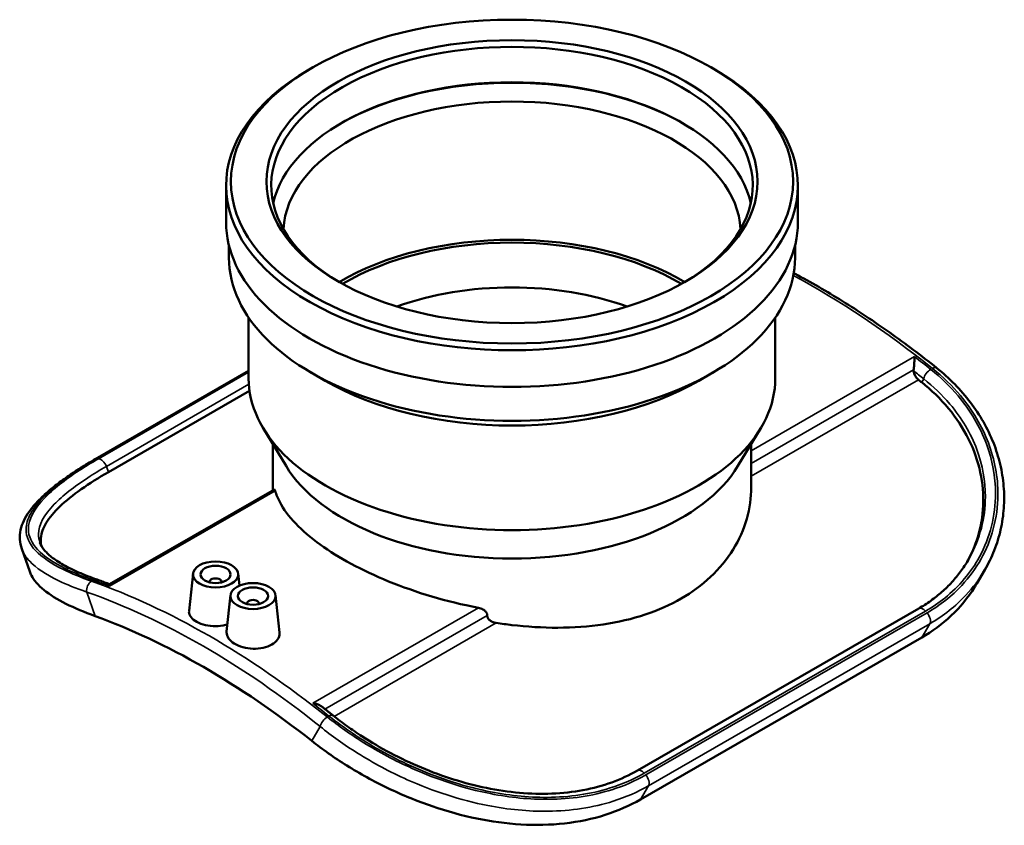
# Model space of a CAD drawing. Header units: millimetres. Extents: x -657 to 1046, y -498 to 815.
# Tile 1 of 8: x -657 to -329, y 460 to 728. Entities that reach past the tile are written whole.
import ezdxf

# ---------------------------------------------------------------- set-up
doc = ezdxf.new("R2010")
doc.units = ezdxf.units.MM
doc.layers.add('Visible (ANSI)', color=7, linetype='Continuous', lineweight=50)
doc.layers.add('Visible Narrow (ANSI)', color=7, linetype='Continuous', lineweight=35)

msp = doc.modelspace()

# ---------------------------------------------------------------- linework, layer by layer
at = {"layer": 'Visible (ANSI)'}
for p, q in [((-559.366, 711.612), (-560.501, 710.953)), ((-426.77, 711.612), (-425.634, 710.953)), ((-588.068, 660.237), (-588.068, 672.418)), ((-398.068, 660.237), (-398.068, 672.418)), ((-587.118, 648.423), (-587.118, 652.52)), ((-399.018, 648.423), (-399.018, 652.52)), ((-580.568, 608.323), (-580.568, 628.565)), ((-405.568, 608.323), (-405.568, 628.565)), ((-631.525, 581.537), (-580.568, 610.881)), ((-555.178, 607.576), (-559.827, 610.275)), ((-430.958, 607.576), (-426.309, 610.275)), ((-580.284, 604.268), (-627.199, 577.252)), ((-568.157, 579.26), (-575.713, 591.773)), ((-417.979, 579.26), (-410.422, 591.773)), ((-572.568, 572.211), (-572.568, 586.564)), ((-413.568, 572.211), (-413.568, 586.564)), ((-626.767, 539.981), (-572.028, 571.503)), ((-655.978, 551.755), (-653.34, 544.208)), ((-599.054, 543.5), (-600.382, 531.113)), ((-584.082, 543.5), (-583.654, 539.509)), ((-335.97, 544.732), (-338.63, 540.187)), ((-593.568, 540.781), (-593.568, 540.595)), ((-589.568, 540.781), (-589.568, 540.595)), ((-586.609, 536.333), (-587.902, 524.273)), ((-581.123, 533.614), (-581.123, 533.428)), ((-577.123, 533.614), (-577.123, 533.428)), ((-571.637, 536.333), (-570.312, 523.979)), ((-357.913, 531.926), (-451.393, 478.095)), ((-356.92, 522.292), (-450.399, 468.461))]:
    msp.add_line(p, q, dxfattribs=at)
for centre, major_axis in [((-493.068, 673.727), (-93.4, 0)), ((-493.068, 673.727), (-81.6, 0)), ((-591.568, 543.234), (-7.5, 0)), ((-591.568, 543.234), (-5, 0)), ((-579.123, 536.067), (-7.5, 0)), ((-579.123, 536.067), (-5, 0))]:
    msp.add_ellipse(centre, major_axis=major_axis, ratio=0.5758617, dxfattribs=at)
for centre, major_axis, ratio, start_param, end_param in [((-493.068, 672.418), (-80, 0), 0.5758617, 2.3700747, 7.0547033), ((-493.068, 672.418), (-95, 0), 0.5758617, 5.5016397, 10.2063236), ((-493.068, 660.646), (80, 0), 0.5758617, 0.1281227, 3.01347), ((-493.068, 660.237), (-80.5, 0), 0.5758617, 3.9262728, 5.4985052), ((-493.068, 656.558), (76, 0), 0.5758617, 0.0321489, 3.1094437), ((-493.068, 660.237), (-95, 0), 0.5758617, 0, 3.1415927), ((-493.068, 608.323), (-80, 0), 0.5758617, 3.9109167, 5.5138612), ((-493.068, 608.323), (-78.4, 0), 0.5758617, 3.9108242, 5.5139538), ((-493.068, 648.423), (-94.05, 0), 0.5758617, 0, 3.1415927), ((-493.068, 597.102), (-72, 0), 0.5758617, 4.1520485, 5.2727295), ((-357.644, 609.952), (1.397, -2.426), 0.5780931, 4.0393026, 5.3157048), ((-493.068, 608.323), (-87.5, 0), 0.5758617, 0, 3.1415927), ((-493.068, 643.069), (87.5, 0), 0.5758617, 3.9231383, 5.5016397), ((-395.063, 399.057), (-142.923, 248.189), 0.5780931, 5.310284, 5.3157048), ((-493.068, 594.297), (-79.5, 0), 0.5758617, 0.334669, 2.8069236), ((-591.568, 540.781), (-2, 0), 0.5758617, 2.9729035, 6.4518745), ((-579.123, 533.614), (-2, 0), 0.5758617, 2.9729035, 6.4518745), ((-595.598, 283.577), (139.729, -242.643), 0.5780931, 2.1752479, 2.5410085)]:
    msp.add_ellipse(centre, major_axis=major_axis, ratio=ratio, start_param=start_param, end_param=end_param, dxfattribs=at)
for points, knots in [([(-399.436, 643.325), (-399.293, 643.249), (-399.151, 643.174), (-393.75, 640.303), (-388.488, 637.273), (-377.984, 630.759), (-372.743, 627.275), (-362.311, 619.876), (-357.12, 615.961), (-351.969, 611.841)], [4.67203123, 4.67203123, 4.67203123, 4.67203123, 4.67410425, 4.67410425, 4.75067371, 4.75067371, 4.82724317, 4.82724317, 4.90381263, 4.90381263, 4.90381263, 4.90381263]), ([(-359.298, 615.585), (-359.298, 615.583), (-359.298, 615.58), (-359.3, 615.299), (-359.307, 614.983), (-359.333, 614.315), (-359.35, 613.96), (-359.398, 613.211), (-359.429, 612.811), (-359.493, 612.111), (-359.524, 611.812), (-359.573, 611.406), (-359.589, 611.287), (-359.604, 611.174)], [-1.26206103, -1.26206103, -1.26206103, -1.26206103, -1.26076608, -1.26076608, -1.10749246, -1.10749246, -0.96142037, -0.96142037, -0.81297945, -0.81297945, -0.70172576, -0.70172576, -0.65218591, -0.65218591, -0.65218591, -0.65218591]), ([(-351.969, 611.841), (-349.831, 610.13), (-347.813, 608.314), (-344.05, 604.491), (-342.306, 602.483), (-339.123, 598.303), (-337.684, 596.131), (-335.139, 591.657), (-334.033, 589.355), (-332.173, 584.66), (-331.419, 582.266), (-330.278, 577.433), (-329.89, 574.994), (-329.485, 570.114), (-329.468, 567.674), (-329.803, 562.841), (-330.155, 560.448), (-331.218, 555.752), (-331.929, 553.45), (-333.696, 548.98), (-334.752, 546.813), (-335.97, 544.732)], [0, 0, 0, 0, 0.8879572, 0.8879572, 1.7759143, 1.7759143, 2.6638715, 2.6638715, 3.5518286, 3.5518286, 4.4397858, 4.4397858, 5.3277429, 5.3277429, 6.2157001, 6.2157001, 7.1036573, 7.1036573, 7.9916144, 7.9916144, 8.8795716, 8.8795716, 8.8795716, 8.8795716]), ([(-356.928, 607.054), (-353.71, 604.487), (-350.689, 601.576), (-345.4, 595.221), (-343.132, 591.776), (-339.556, 584.603), (-338.245, 580.868), (-336.637, 573.412), (-336.338, 569.691), (-336.637, 562.649), (-337.228, 559.091), (-339.165, 552.79), (-340.356, 550.016), (-341.84, 547.384)], [33.8630759, 33.8630759, 33.8630759, 33.8630759, 35.2533548, 35.2533548, 36.6436336, 36.6436336, 38.0339124, 38.0339124, 39.4241912, 39.4241912, 40.7895296, 40.7895296, 41.9090605, 41.9090605, 41.9090605, 41.9090605]), ([(-655.978, 551.755), (-656.328, 552.755), (-656.538, 553.796), (-656.655, 555.898), (-656.564, 556.957), (-656.11, 559.042), (-655.75, 560.068), (-654.803, 562.081), (-654.218, 563.069), (-652.847, 565.025), (-652.061, 565.993), (-650.303, 567.923), (-649.329, 568.885), (-647.204, 570.814), (-646.052, 571.779), (-643.578, 573.718), (-642.256, 574.69), (-639.451, 576.641), (-637.969, 577.619), (-634.855, 579.578), (-633.224, 580.558), (-631.525, 581.537)], [4.9636826, 4.9636826, 4.9636826, 4.9636826, 5.6722402, 5.6722402, 6.3807978, 6.3807978, 7.0893554, 7.0893554, 7.797913, 7.797913, 8.5064706, 8.5064706, 9.2150282, 9.2150282, 9.9235858, 9.9235858, 10.6321434, 10.6321434, 11.340701, 11.340701, 12.0492586, 12.0492586, 12.0492586, 12.0492586]), ([(-649.516, 552.899), (-649.683, 553.717), (-649.724, 554.539), (-649.498, 556.935), (-648.908, 558.611), (-646.779, 562.119), (-645.241, 563.952), (-641.31, 567.706), (-638.914, 569.631), (-633.467, 573.477), (-630.417, 575.399), (-627.199, 577.252)], [16.2673936, 16.2673936, 16.2673936, 16.2673936, 16.981419, 16.981419, 18.3467573, 18.3467573, 19.7120956, 19.7120956, 21.077434, 21.077434, 22.4427723, 22.4427723, 22.4427723, 22.4427723]), ([(-572.028, 571.503), (-571.991, 571.524), (-571.945, 571.472), (-571.858, 571.277), (-571.821, 571.172), (-571.783, 571.046)], [0.22480734, 0.22480734, 0.22480734, 0.22480734, 0.34436735, 0.34436735, 0.42315431, 0.42315431, 0.42315431, 0.42315431]), ([(-571.783, 571.046), (-571.59, 570.41), (-571.361, 569.773), (-570.094, 566.73), (-568.568, 564.301), (-564.523, 559.503), (-561.999, 557.13), (-556.154, 552.559), (-552.831, 550.361), (-545.734, 546.274), (-541.729, 544.252), (-533.021, 540.442), (-528.318, 538.654), (-518.524, 535.482), (-513.424, 534.095), (-506.94, 532.675), (-505.575, 532.395), (-504.212, 532.134)], [7.1277299, 7.1277299, 7.1277299, 7.1277299, 7.52848, 7.52848, 9.0339336, 9.0339336, 10.5393872, 10.5393872, 12.0448408, 12.0448408, 13.5502945, 13.5502945, 15.0557481, 15.0557481, 16.5612017, 16.5612017, 16.9619517, 16.9619517, 16.9619517, 16.9619517]), ([(-498.284, 527.13), (-496.53, 526.862), (-494.789, 526.629), (-488.097, 525.855), (-482.954, 525.529), (-472.713, 525.553), (-467.614, 525.904), (-457.821, 527.352), (-453.118, 528.452), (-444.409, 531.349), (-440.403, 533.148), (-433.303, 537.236), (-429.98, 539.658), (-424.135, 545.143), (-421.612, 548.204), (-417.567, 554.724), (-416.041, 558.189), (-414.041, 565.213), (-413.568, 568.773), (-413.568, 572.211)], [17.5487401, 17.5487401, 17.5487401, 17.5487401, 18.0701014, 18.0701014, 19.5761596, 19.5761596, 21.0822179, 21.0822179, 22.5882761, 22.5882761, 24.0943343, 24.0943343, 25.6003925, 25.6003925, 27.1064508, 27.1064508, 28.612509, 28.612509, 30.1185672, 30.1185672, 30.1185672, 30.1185672]), ([(-630.923, 541.501), (-633.138, 542.28), (-635.2, 543.087), (-638.966, 544.739), (-640.67, 545.585), (-643.671, 547.295), (-644.967, 548.16), (-647.119, 549.868), (-647.972, 550.712), (-649.244, 552.324), (-649.664, 553.087), (-649.919, 553.816)], [0, 0, 0, 0, 0.9824239, 0.9824239, 1.9648478, 1.9648478, 2.9472717, 2.9472717, 3.9296956, 3.9296956, 4.9121195, 4.9121195, 4.9121195, 4.9121195]), ([(-341.501, 547.952), (-342.259, 546.657), (-343.089, 545.4), (-344.89, 542.97), (-345.859, 541.797), (-347.932, 539.546), (-349.035, 538.468), (-351.365, 536.414), (-352.593, 535.438), (-355.167, 533.598), (-356.513, 532.733), (-357.913, 531.926)], [8.787112, 8.787112, 8.787112, 8.787112, 9.4143868, 9.4143868, 10.0416615, 10.0416615, 10.6689363, 10.6689363, 11.2962111, 11.2962111, 11.9234859, 11.9234859, 11.9234859, 11.9234859]), ([(-653.339, 544.209), (-653.189, 543.778), (-653.004, 543.349), (-651.917, 541.259), (-650.499, 539.628), (-646.619, 536.475), (-644.153, 534.949), (-638.398, 532.05), (-635.109, 530.676), (-631.605, 529.407)], [31.5657733, 31.5657733, 31.5657733, 31.5657733, 31.9534723, 31.9534723, 33.4652839, 33.4652839, 34.9770954, 34.9770954, 36.488907, 36.488907, 36.488907, 36.488907]), ([(-626.76, 539.985), (-627.036, 540.089), (-627.312, 540.192), (-627.866, 540.398), (-628.144, 540.501), (-628.7, 540.704), (-628.978, 540.806), (-629.534, 541.007), (-629.812, 541.106), (-630.367, 541.305), (-630.645, 541.403), (-630.923, 541.501)], [1.741751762, 1.741751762, 1.741751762, 1.741751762, 1.745816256, 1.745816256, 1.749917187, 1.749917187, 1.754018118, 1.754018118, 1.758119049, 1.758119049, 1.76221998, 1.76221998, 1.76221998, 1.76221998]), ([(-626.838, 539.341), (-626.838, 539.343), (-626.838, 539.345), (-626.836, 539.545), (-626.829, 539.704), (-626.804, 539.91), (-626.788, 539.969), (-626.767, 539.981)], [-1.26206103, -1.26206103, -1.26206103, -1.26206103, -1.26076608, -1.26076608, -1.10749246, -1.10749246, -0.9724352, -0.9724352, -0.9724352, -0.9724352]), ([(-356.92, 522.292), (-353.415, 524.31), (-350.09, 526.746), (-344.146, 532.355), (-341.527, 535.528), (-339.12, 539.365), (-338.872, 539.774), (-338.63, 540.187)], [48.9887505, 48.9887505, 48.9887505, 48.9887505, 50.4755719, 50.4755719, 51.9623932, 51.9623932, 52.1382834, 52.1382834, 52.1382834, 52.1382834]), ([(-587.653, 526.599), (-587.832, 526.547), (-588.015, 526.499), (-589.284, 526.195), (-590.462, 526.066), (-592.671, 526.053), (-593.85, 526.17), (-596.021, 526.652), (-597.012, 527.018), (-598.58, 527.862), (-599.262, 528.397), (-600.169, 529.573), (-600.394, 530.214), (-600.397, 530.916), (-600.392, 531.014), (-600.381, 531.113)], [0.2743468, 0.2743468, 0.2743468, 0.2743468, 0.3311728, 0.3311728, 0.6623456, 0.6623456, 0.9939648, 0.9939648, 1.3255839, 1.3255839, 1.6581284, 1.6581284, 1.9906728, 1.9906728, 2.0442243, 2.0442243, 2.0442243, 2.0442243]), ([(-504.212, 532.134), (-503.942, 532.082), (-503.669, 532.009), (-502.955, 531.754), (-502.534, 531.531), (-501.932, 531.066), (-501.688, 530.812), (-501.353, 530.256), (-501.263, 529.954), (-501.263, 529.668), (-501.263, 529.644), (-501.264, 529.621), (-501.265, 529.597)], [-0.42315431, -0.42315431, -0.42315431, -0.42315431, -0.34436735, -0.34436735, -0.20961031, -0.20961031, -0.10480516, -0.10480516, 0, 0, 0, 0.00867297, 0.00867297, 0.00867297, 0.00867297]), ([(-501.265, 529.597), (-501.266, 529.573), (-501.267, 529.55), (-501.267, 529.526), (-501.267, 529.219), (-501.164, 528.895), (-500.784, 528.311), (-500.506, 528.051), (-499.86, 527.609), (-499.431, 527.414), (-498.75, 527.216), (-498.517, 527.165), (-498.284, 527.13)], [-0.00867201, -0.00867201, -0.00867201, -0.00867201, 0, 0, 0, 0.11267391, 0.11267391, 0.22534781, 0.22534781, 0.35829235, 0.35829235, 0.42487075, 0.42487075, 0.42487075, 0.42487075]), ([(-572.871, 519.93), (-573.655, 519.478), (-574.649, 519.098), (-576.827, 518.624), (-578.01, 518.53), (-580.227, 518.6), (-581.407, 518.769), (-583.578, 519.365), (-584.568, 519.793), (-586.129, 520.751), (-586.805, 521.345), (-587.7, 522.628), (-587.919, 523.317), (-587.918, 524.063), (-587.913, 524.167), (-587.901, 524.273)], [0, 0, 0, 0, 0.332857, 0.332857, 0.6657141, 0.6657141, 0.9982586, 0.9982586, 1.330803, 1.330803, 1.6624221, 1.6624221, 1.9940413, 1.9940413, 2.0475069, 2.0475069, 2.0475069, 2.0475069]), ([(-570.313, 523.979), (-570.301, 523.868), (-570.294, 523.757), (-570.291, 522.975), (-570.51, 522.262), (-571.407, 520.965), (-572.086, 520.382), (-572.871, 519.93)], [4.59275157, 4.59275157, 4.59275157, 4.59275157, 4.64705971, 4.64705971, 4.97991676, 4.97991676, 5.31277381, 5.31277381, 5.31277381, 5.31277381]), ([(-559.267, 500.43), (-559.264, 500.43), (-559.26, 500.429), (-558.842, 500.39), (-558.43, 500.316), (-557.664, 500.103), (-557.303, 499.967), (-556.771, 499.69), (-556.578, 499.569), (-556.405, 499.435)], [-0.00105877, -0.00105877, -0.00105877, -0.00105877, 0, 0, 0.12531859, 0.12531859, 0.24474911, 0.24474911, 0.31982361, 0.31982361, 0.31982361, 0.31982361]), ([(-552.505, 496.36), (-552.764, 496.568), (-553.024, 496.775), (-553.543, 497.188), (-553.803, 497.394), (-554.323, 497.805), (-554.583, 498.01), (-555.103, 498.419), (-555.363, 498.623), (-555.884, 499.029), (-556.144, 499.232), (-556.405, 499.435)], [1.379372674, 1.379372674, 1.379372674, 1.379372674, 1.383230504, 1.383230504, 1.387088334, 1.387088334, 1.390946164, 1.390946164, 1.394803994, 1.394803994, 1.398661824, 1.398661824, 1.398661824, 1.398661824]), ([(-451.393, 478.095), (-454.055, 476.562), (-456.915, 475.241), (-462.966, 473.059), (-466.158, 472.198), (-472.801, 470.953), (-476.252, 470.57), (-483.311, 470.284), (-486.917, 470.378), (-494.199, 471.019), (-497.874, 471.562), (-505.211, 473.061), (-508.872, 474.014), (-516.103, 476.281), (-519.673, 477.593), (-526.656, 480.523), (-530.069, 482.141), (-536.683, 485.634), (-539.883, 487.511), (-544.627, 490.576), (-546.28, 491.703), (-549.477, 494.002), (-551.021, 495.173), (-552.505, 496.36)], [0, 0, 0, 0, 1.1923528, 1.1923528, 2.3847056, 2.3847056, 3.5770584, 3.5770584, 4.7608115, 4.7608115, 5.9361669, 5.9361669, 7.1042456, 7.1042456, 8.2676717, 8.2676717, 9.4325033, 9.4325033, 10.607713, 10.607713, 11.2656205, 11.2656205, 11.923528, 11.923528, 11.923528, 11.923528]), ([(-559.591, 487.937), (-556.087, 485.17), (-552.16, 482.389), (-543.651, 477.074), (-539.07, 474.541), (-529.537, 469.97), (-524.575, 467.928), (-514.601, 464.515), (-509.588, 463.146), (-499.961, 461.17), (-495.026, 460.485), (-485.192, 459.9), (-480.291, 460.002), (-470.849, 461.057), (-466.299, 462.011), (-457.827, 464.704), (-453.904, 466.443), (-450.399, 468.461)], [12.4998435, 12.4998435, 12.4998435, 12.4998435, 14.0116551, 14.0116551, 15.5234666, 15.5234666, 17.0352782, 17.0352782, 18.5470898, 18.5470898, 20.0339112, 20.0339112, 21.5207325, 21.5207325, 23.0075539, 23.0075539, 24.4943753, 24.4943753, 24.4943753, 24.4943753])]:
    msp.add_open_spline(points, degree=3, knots=knots, dxfattribs=at)
for points in [[(-359.604, 611.174), (-359.62, 611.06), (-359.623, 610.947), (-359.612, 610.833)], [(-572.568, 572.211), (-572.568, 571.879), (-572.558, 571.545), (-572.538, 571.21)]]:
    msp.add_open_spline(points, degree=3, dxfattribs=at)
at = {"layer": 'Visible Narrow (ANSI)'}
for p, q in [((-359.298, 615.585), (-413.568, 584.333)), ((-631.004, 581.668), (-580.568, 610.712)), ((-580.568, 610.413), (-630.492, 581.664)), ((-359.604, 611.174), (-413.568, 580.098)), ((-627.853, 579.123), (-580.503, 606.39)), ((-413.568, 575.915), (-358.007, 607.91)), ((-356.928, 607.054), (-356.264, 608.188)), ((-627.853, 579.123), (-627.199, 577.252)), ((-626.838, 539.341), (-571.783, 571.046)), ((-631.605, 529.407), (-634.397, 537.393)), ((-504.212, 532.134), (-559.267, 500.43)), ((-449.124, 477.221), (-355.644, 531.053)), ((-355.132, 530.466), (-448.611, 476.635)), ((-501.265, 529.597), (-555.232, 498.52)), ((-552.174, 496.097), (-498.284, 527.13)), ((-447.722, 473.036), (-354.242, 526.867)), ((-354.242, 526.867), (-356.92, 522.292)), ((-556.799, 492.708), (-559.591, 487.937)), ((-450.399, 468.461), (-447.722, 473.036))]:
    msp.add_line(p, q, dxfattribs=at)
for centre, major_axis, ratio, start_param, end_param in [((-392.517, 400.523), (145.318, -252.349), 0.5780931, 2.1667045, 2.3924273), ((-393.083, 400.197), (-145.318, 252.349), 0.5780931, 5.3082972, 5.3348968), ((-353.718, 609.654), (1.749, 2.187), 0.4579723, 0, 0.8628197), ((-395.063, 399.057), (143.921, -249.923), 0.5780931, 2.1667045, 2.1834033), ((-354.284, 609.328), (1.749, 2.187), 0.4579723, 0.8628197, 2.433616), ((-630.127, 579.11), (-1.397, 2.426), 0.5780931, 5.958547, 6.2831853), ((-629.62, 579.107), (-1.397, 2.426), 0.5780931, 4.3974595, 5.9557729), ((-632.417, 538.533), (-0.929, -2.641), 0.6770954, 3.8087812, 5.3795775), ((-593.618, 284.717), (-145.318, 252.349), 0.5780931, 5.3082972, 5.6911445), ((-631.852, 538.859), (0.929, 2.641), 0.6770954, 0, 0.6671885), ((-593.053, 285.042), (145.318, -252.349), 0.5780931, 2.5229522, 2.5495519), ((-595.598, 283.577), (143.921, -249.923), 0.5780931, 2.1667045, 2.5495519), ((-356.516, 529.5), (-1.397, 2.426), 0.5780931, 5.0436688, 6.2831853), ((-356.009, 528.918), (1.397, -2.426), 0.5780931, 0.3187969, 1.8993021), ((-593.053, 285.042), (145.318, -252.349), 0.5780931, 2.1667045, 2.1933042), ((-554.819, 493.848), (1.749, 2.187), 0.4579723, 0.8628197, 2.433616), ((-554.254, 494.174), (1.749, 2.187), 0.4579723, 0, 0.8628197), ((-449.996, 475.668), (-1.397, 2.426), 0.5780931, 5.0436688, 6.2831853), ((-449.488, 475.087), (1.397, -2.426), 0.5780931, 0.3187969, 1.8993021)]:
    msp.add_ellipse(centre, major_axis=major_axis, ratio=ratio, start_param=start_param, end_param=end_param, dxfattribs=at)
for points, knots in [([(-355.644, 531.053), (-353.389, 532.352), (-351.263, 533.799), (-344.478, 539.233), (-340.548, 543.897), (-334.21, 555.517), (-332.366, 562.754), (-332.379, 575.658), (-333.403, 581.245), (-337.524, 592.253), (-340.713, 597.649), (-347.488, 605.707), (-350.539, 608.664), (-353.907, 611.359)], [-11.9234859, -11.9234859, -11.9234859, -11.9234859, -10.9665468, -10.9665468, -8.6409068, -8.6409068, -5.7848885, -5.7848885, -3.6626316, -3.6626316, -1.441743, -1.441743, 0, 0, 0, 0]), ([(-353.342, 611.685), (-349.896, 608.929), (-346.781, 605.9), (-340.019, 597.811), (-336.864, 592.48), (-332.627, 581.311), (-331.563, 575.474), (-331.619, 565.856), (-332.139, 562.023), (-335.015, 551.388), (-338.596, 544.964), (-346.864, 536.065), (-350.755, 532.986), (-355.132, 530.466)], [0, 0, 0, 0, 1.4745252, 1.4745252, 3.6689404, 3.6689404, 5.8818138, 5.8818138, 7.3772522, 7.3772522, 10.1925403, 10.1925403, 12.0492586, 12.0492586, 12.0492586, 12.0492586]), ([(-356.264, 608.188), (-353.036, 605.646), (-350.116, 602.848), (-343.638, 595.212), (-340.596, 590.084), (-336.687, 579.603), (-335.728, 574.273), (-335.777, 561.949), (-337.583, 555.024), (-341.142, 548.574), (-341.32, 548.262), (-341.501, 547.952)], [0, 0, 0, 0, 1.441743, 1.441743, 3.6626316, 3.6626316, 5.7848885, 5.7848885, 8.6409068, 8.6409068, 8.787112, 8.787112, 8.787112, 8.787112]), ([(-632.794, 540.998), (-636.239, 542.21), (-639.355, 543.489), (-646.117, 546.814), (-649.272, 548.928), (-653.509, 553.402), (-654.572, 555.766), (-654.517, 559.934), (-653.997, 561.672), (-651.12, 566.845), (-647.54, 570.436), (-639.272, 576.628), (-635.38, 579.148), (-631.004, 581.668)], [0, 0, 0, 0, 1.4745251, 1.4745251, 3.6689403, 3.6689403, 5.8818142, 5.8818142, 7.3772525, 7.3772525, 10.1925408, 10.1925408, 12.0492586, 12.0492586, 12.0492586, 12.0492586]), ([(-630.492, 581.664), (-632.747, 580.365), (-634.873, 579.066), (-641.657, 574.636), (-645.588, 571.552), (-651.925, 564.972), (-653.77, 561.541), (-653.757, 555.934), (-652.732, 553.658), (-648.612, 549.227), (-645.422, 547.081), (-638.647, 543.76), (-635.597, 542.509), (-632.228, 541.323)], [-11.9234859, -11.9234859, -11.9234859, -11.9234859, -10.9665468, -10.9665468, -8.6409068, -8.6409068, -5.7848885, -5.7848885, -3.6626316, -3.6626316, -1.441743, -1.441743, 0, 0, 0, 0]), ([(-649.917, 553.816), (-650.238, 554.732), (-650.395, 555.666), (-650.359, 559.732), (-648.552, 563.043), (-642.41, 569.385), (-638.613, 572.355), (-632.072, 576.621), (-630.025, 577.873), (-627.853, 579.123)], [4.9121195, 4.9121195, 4.9121195, 4.9121195, 5.7848885, 5.7848885, 8.6409068, 8.6409068, 10.9665468, 10.9665468, 11.9234859, 11.9234859, 11.9234859, 11.9234859]), ([(-655.976, 551.755), (-655.476, 550.324), (-654.593, 548.941), (-651.204, 545.336), (-647.997, 543.2), (-641.101, 539.867), (-637.919, 538.593), (-634.397, 537.393)], [-4.9636826, -4.9636826, -4.9636826, -4.9636826, -3.6689403, -3.6689403, -1.4745251, -1.4745251, 0, 0, 0, 0]), ([(-354.242, 526.867), (-349.705, 529.48), (-345.665, 532.667), (-339.833, 538.909), (-337.73, 541.732), (-335.973, 544.735)], [-12.0492586, -12.0492586, -12.0492586, -12.0492586, -10.1925403, -10.1925403, -8.8795716, -8.8795716, -8.8795716, -8.8795716]), ([(-448.611, 476.635), (-452.101, 474.625), (-455.9, 472.969), (-466.397, 469.657), (-473.468, 468.603), (-487.146, 468.469), (-493.671, 469.121), (-509.033, 472.153), (-517.882, 475.062), (-531.874, 481.313), (-537.29, 484.206), (-546.668, 490.035), (-550.728, 492.906), (-554.443, 495.878)], [0, 0, 0, 0, 1.4808032, 1.4808032, 3.8500882, 3.8500882, 5.8752922, 5.8752922, 8.6092138, 8.6092138, 10.4592784, 10.4592784, 12.0493506, 12.0493506, 12.0493506, 12.0493506]), ([(-553.877, 496.204), (-551.424, 494.242), (-548.82, 492.325), (-540.15, 486.462), (-533.59, 482.765), (-518.584, 475.966), (-510.01, 473.077), (-494.665, 469.874), (-487.896, 469.144), (-473.984, 469.234), (-466.907, 470.269), (-456.408, 473.563), (-452.61, 475.214), (-449.124, 477.221)], [-11.923528, -11.923528, -11.923528, -11.923528, -10.8736596, -10.8736596, -8.597143, -8.597143, -5.9414605, -5.9414605, -3.8458755, -3.8458755, -1.4791829, -1.4791829, 0, 0, 0, 0]), ([(-556.799, 492.708), (-553.002, 489.627), (-548.845, 486.655), (-539.229, 480.629), (-533.667, 477.643), (-519.28, 471.206), (-510.166, 468.224), (-494.323, 465.138), (-487.587, 464.485), (-473.455, 464.669), (-466.142, 465.781), (-455.275, 469.232), (-451.34, 470.952), (-447.722, 473.036)], [-12.0493506, -12.0493506, -12.0493506, -12.0493506, -10.4592784, -10.4592784, -8.6092138, -8.6092138, -5.8752922, -5.8752922, -3.8500882, -3.8500882, -1.4808032, -1.4808032, 0, 0, 0, 0])]:
    msp.add_open_spline(points, degree=3, knots=knots, dxfattribs=at)

doc.saveas('drawing.dxf')
